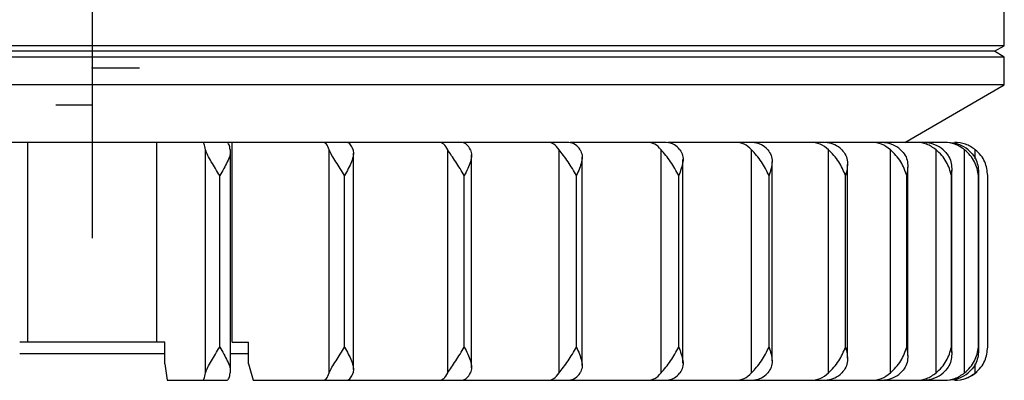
# Model space of a CAD drawing. Header units: millimetres. Extents: x -50 to 195, y 0 to 321.
# Tile 3 of 11: x 135 to 195, y 82 to 104. Entities that reach past the tile are written whole.
import ezdxf

# ---------------------------------------------------------------- set-up
doc = ezdxf.new("R2010")
doc.units = ezdxf.units.MM
doc.header["$PDSIZE"] = -1

msp = doc.modelspace()

# ---------------------------------------------------------------- linework, layer by layer
at = {"color": 7, "linetype": 'Continuous', "lineweight": 25}
for p, q in [((139.573, 141.169), (139.573, 96.669)), ((194.573, 102.49), (194.573, 105.633)), ((194.573, 102.49), (84.573, 102.49)), ((193.973, 102.169), (85.173, 102.169)), ((193.973, 102.169), (194.573, 102.49)), ((194.573, 101.796), (193.973, 102.169)), ((194.573, 101.796), (84.573, 101.796)), ((194.573, 100.133), (194.573, 101.796)), ((194.573, 100.133), (84.573, 100.133)), ((188.573, 96.669), (194.573, 100.133)), ((161.855, 96.669), (110.832, 96.669)), ((135.692, 84.619), (135.692, 96.669)), ((143.455, 84.619), (143.455, 96.669)), ((146.409, 82.762), (146.409, 96.226)), ((147.902, 82.76), (147.902, 96.229)), ((148.008, 84.619), (148.008, 96.669)), ((153.856, 82.762), (153.856, 96.226)), ((161.012, 82.762), (161.012, 96.226)), ((168.315, 96.669), (161.907, 96.669)), ((167.732, 82.762), (167.732, 96.226)), ((174.189, 96.669), (168.387, 96.669)), ((173.878, 82.762), (173.878, 96.226)), ((183.72, 96.669), (174.278, 96.669)), ((179.326, 82.762), (179.326, 96.226)), ((191.146, 96.669), (183.764, 96.669)), ((183.965, 82.762), (183.965, 96.226)), ((187.7, 82.762), (187.7, 96.226)), ((190.455, 82.762), (190.455, 96.226)), ((192.175, 82.762), (192.175, 96.226)), ((192.823, 95.667), (192.823, 96.226)), ((155.326, 82.974), (155.326, 96.014)), ((162.444, 83.08), (162.444, 95.908)), ((169.113, 83.21), (169.113, 95.779)), ((175.195, 83.35), (175.195, 95.639)), ((180.567, 83.489), (180.567, 95.5)), ((185.12, 83.65), (185.12, 95.338)), ((188.761, 83.818), (188.761, 95.17)), ((147.258, 84.319), (147.258, 94.669)), ((154.787, 84.319), (154.787, 94.669)), ((162.006, 84.319), (162.006, 94.669)), ((168.768, 84.319), (168.768, 94.669)), ((174.936, 84.319), (174.936, 94.669)), ((180.384, 84.319), (180.384, 94.669)), ((185.001, 84.319), (185.001, 94.669)), ((188.694, 84.319), (188.694, 94.669)), ((191.386, 84.319), (191.386, 94.669)), ((191.416, 83.988), (191.416, 95.001)), ((193.024, 84.319), (193.024, 94.669)), ((193.031, 84.156), (193.031, 94.832)), ((193.573, 84.319), (193.573, 94.669)), ((143.953, 84.619), (135.194, 84.619)), ((143.953, 83.319), (143.953, 84.619)), ((148.008, 84.619), (148.994, 84.619)), ((148.994, 83.319), (148.994, 84.619)), ((143.953, 83.919), (135.194, 83.919)), ((148.994, 83.919), (147.902, 83.919)), ((192.823, 82.762), (192.823, 83.322)), ((144.096, 82.319), (147.715, 82.319)), ((149.276, 82.319), (191.146, 82.319))]:
    msp.add_line(p, q, dxfattribs=at)
at = {"color": 7, "linetype": 'Continuous'}
for p, q in [((139.573, 101.169), (142.411, 101.169)), ((139.573, 101.169), (139.573, 93.143)), ((139.573, 98.919), (137.378, 98.919)), ((139.573, 98.919), (139.573, 90.893))]:
    msp.add_line(p, q, dxfattribs=at)
at = {"color": 7, "linetype": 'Continuous', "lineweight": 25, "flags": 128}
for points in [[(143.953, 83.319), (144.033, 82.759), (144.096, 82.319)], [(148.994, 83.319), (149.152, 82.759), (149.276, 82.319)]]:
    msp.add_lwpolyline(points, dxfattribs=at)
at = {"color": 7, "linetype": 'Continuous', "lineweight": 25}
msp.add_arc((191.573, 84.319), 2, 270, 311.90113, dxfattribs=at)
for points, knots in [([(146.409, 96.226), (146.382, 96.354), (146.328, 96.609), (146.263, 96.649), (146.231, 96.669)], [0, 0, 0, 0, 0.5, 1, 1, 1, 1]), ([(147.258, 94.669), (147.085, 94.947), (146.824, 95.364), (146.515, 95.891), (146.445, 96.115), (146.409, 96.226)], [0, 0, 0, 0, 0.498883, 0.749389, 1, 1, 1, 1]), ([(147.894, 96.226), (147.893, 96.115), (147.89, 95.891), (147.669, 95.364), (147.422, 94.947), (147.258, 94.669)], [0, 0, 0, 0, 0.250861, 0.501307, 1, 1, 1, 1]), ([(147.894, 96.226), (147.871, 96.34), (147.817, 96.598), (147.752, 96.644), (147.715, 96.669)], [0, 0, 0, 0, 0.43833, 1, 1, 1, 1]), ([(153.856, 96.226), (153.802, 96.354), (153.695, 96.609), (153.567, 96.649), (153.502, 96.669)], [0, 0, 0, 0, 0.5, 1, 1, 1, 1]), ([(154.787, 94.669), (154.614, 94.947), (154.354, 95.364), (154.01, 95.891), (153.907, 96.115), (153.856, 96.226)], [0, 0, 0, 0, 0.498883, 0.749389, 1, 1, 1, 1]), ([(155.295, 96.226), (155.311, 96.115), (155.343, 95.891), (155.173, 95.364), (154.941, 94.947), (154.787, 94.669)], [0, 0, 0, 0, 0.250861, 0.501307, 1, 1, 1, 1]), ([(155.295, 96.226), (155.249, 96.34), (155.143, 96.598), (155.014, 96.644), (154.942, 96.669)], [0, 0, 0, 0, 0.43833, 1, 1, 1, 1]), ([(161.012, 96.226), (160.933, 96.354), (160.775, 96.609), (160.585, 96.649), (160.491, 96.669)], [0, 0, 0, 0, 0.5, 1, 1, 1, 1]), ([(162.006, 94.669), (161.837, 94.947), (161.584, 95.364), (161.211, 95.891), (161.078, 96.115), (161.012, 96.226)], [0, 0, 0, 0, 0.4988829, 0.7493889, 1, 1, 1, 1]), ([(162.376, 96.226), (162.308, 96.34), (162.152, 96.598), (161.962, 96.644), (161.855, 96.669)], [0, 0, 0, 0, 0.4383299, 1, 1, 1, 1]), ([(162.376, 96.226), (162.409, 96.115), (162.474, 95.891), (162.36, 95.364), (162.147, 94.947), (162.006, 94.669)], [0, 0, 0, 0, 0.250861, 0.501307, 1, 1, 1, 1]), ([(167.732, 96.226), (167.629, 96.354), (167.423, 96.609), (167.176, 96.649), (167.053, 96.669)], [0, 0, 0, 0, 0.5, 1, 1, 1, 1]), ([(168.768, 94.669), (168.607, 94.947), (168.365, 95.364), (167.972, 95.891), (167.812, 96.115), (167.732, 96.226)], [0, 0, 0, 0, 0.4988829, 0.7493889, 1, 1, 1, 1]), ([(168.993, 96.226), (168.904, 96.34), (168.701, 96.598), (168.454, 96.644), (168.315, 96.669)], [0, 0, 0, 0, 0.43833, 1, 1, 1, 1]), ([(168.993, 96.226), (169.042, 96.115), (169.14, 95.891), (169.083, 95.364), (168.894, 94.947), (168.768, 94.669)], [0, 0, 0, 0, 0.2508611, 0.5013073, 1, 1, 1, 1]), ([(173.878, 96.226), (173.753, 96.354), (173.504, 96.609), (173.205, 96.649), (173.056, 96.669)], [0, 0, 0, 0, 0.5000001, 1, 1, 1, 1]), ([(174.936, 94.669), (174.786, 94.947), (174.56, 95.364), (174.154, 95.891), (173.97, 96.115), (173.878, 96.226)], [0, 0, 0, 0, 0.498883, 0.749389, 1, 1, 1, 1]), ([(175.012, 96.226), (174.903, 96.34), (174.657, 96.598), (174.358, 96.644), (174.189, 96.669)], [0, 0, 0, 0, 0.43833, 1, 1, 1, 1]), ([(175.012, 96.226), (175.076, 96.115), (175.204, 95.891), (175.205, 95.364), (175.043, 94.947), (174.936, 94.669)], [0, 0, 0, 0, 0.250861, 0.501307, 1, 1, 1, 1]), ([(179.326, 96.226), (179.182, 96.354), (178.895, 96.609), (178.55, 96.649), (178.377, 96.669)], [0, 0, 0, 0, 0.5, 1, 1, 1, 1]), ([(180.384, 94.669), (180.247, 94.947), (180.043, 95.364), (179.633, 95.891), (179.428, 96.115), (179.326, 96.226)], [0, 0, 0, 0, 0.498883, 0.749389, 1, 1, 1, 1]), ([(180.308, 96.226), (180.183, 96.34), (179.899, 96.598), (179.553, 96.644), (179.359, 96.669)], [0, 0, 0, 0, 0.43833, 1, 1, 1, 1]), ([(180.308, 96.226), (180.386, 96.115), (180.542, 95.891), (180.601, 95.364), (180.471, 94.947), (180.384, 94.669)], [0, 0, 0, 0, 0.250861, 0.501307, 1, 1, 1, 1]), ([(183.965, 96.226), (183.805, 96.354), (183.484, 96.609), (183.101, 96.649), (182.909, 96.669)], [0, 0, 0, 0, 0.5, 1, 1, 1, 1]), ([(184.776, 96.226), (184.637, 96.34), (184.32, 96.598), (183.935, 96.644), (183.72, 96.669)], [0, 0, 0, 0, 0.43833, 1, 1, 1, 1]), ([(185.001, 94.669), (184.881, 94.947), (184.701, 95.364), (184.296, 95.891), (184.075, 96.115), (183.965, 96.226)], [0, 0, 0, 0, 0.498883, 0.749389, 1, 1, 1, 1]), ([(184.776, 96.226), (184.866, 96.115), (185.046, 95.891), (185.163, 95.364), (185.066, 94.947), (185.001, 94.669)], [0, 0, 0, 0, 0.250861, 0.501307, 1, 1, 1, 1]), ([(187.7, 96.226), (187.527, 96.354), (187.181, 96.609), (186.765, 96.649), (186.558, 96.669)], [0, 0, 0, 0, 0.5, 1, 1, 1, 1]), ([(188.323, 96.226), (188.173, 96.34), (187.83, 96.598), (187.414, 96.644), (187.181, 96.669)], [0, 0, 0, 0, 0.43833, 1, 1, 1, 1]), ([(188.694, 94.669), (188.593, 94.947), (188.442, 95.364), (188.048, 95.891), (187.816, 96.115), (187.7, 96.226)], [0, 0, 0, 0, 0.4988829, 0.7493889, 1, 1, 1, 1]), ([(188.323, 96.226), (188.424, 96.115), (188.625, 95.891), (188.796, 95.364), (188.735, 94.947), (188.694, 94.669)], [0, 0, 0, 0, 0.2508613, 0.5013074, 1, 1, 1, 1]), ([(190.455, 96.226), (190.273, 96.354), (189.907, 96.609), (189.47, 96.649), (189.251, 96.669)], [0, 0, 0, 0, 0.5, 1, 1, 1, 1]), ([(190.878, 96.226), (190.719, 96.34), (190.358, 96.598), (189.919, 96.644), (189.673, 96.669)], [0, 0, 0, 0, 0.43833, 1, 1, 1, 1]), ([(191.386, 94.669), (191.307, 94.947), (191.187, 95.364), (190.814, 95.891), (190.575, 96.115), (190.455, 96.226)], [0, 0, 0, 0, 0.4988829, 0.7493889, 1, 1, 1, 1]), ([(190.878, 96.226), (190.987, 96.115), (191.205, 95.891), (191.428, 95.364), (191.403, 94.947), (191.386, 94.669)], [0, 0, 0, 0, 0.250861, 0.501307, 1, 1, 1, 1]), ([(192.175, 96.226), (191.986, 96.354), (191.61, 96.609), (191.158, 96.649), (190.932, 96.669)], [0, 0, 0, 0, 0.5, 1, 1, 1, 1]), ([(192.388, 96.226), (192.225, 96.34), (191.852, 96.598), (191.4, 96.644), (191.146, 96.669)], [0, 0, 0, 0, 0.43833, 1, 1, 1, 1]), ([(192.823, 96.226), (192.633, 96.354), (192.253, 96.609), (191.796, 96.649), (191.568, 96.669)], [0, 0, 0, 0, 0.5, 1, 1, 1, 1]), ([(193.024, 94.669), (192.967, 94.947), (192.882, 95.364), (192.537, 95.891), (192.295, 96.115), (192.175, 96.226)], [0, 0, 0, 0, 0.498883, 0.749389, 1, 1, 1, 1]), ([(192.388, 96.226), (192.504, 96.115), (192.734, 95.891), (193.003, 95.364), (193.016, 94.947), (193.024, 94.669)], [0, 0, 0, 0, 0.250861, 0.501307, 1, 1, 1, 1]), ([(193.573, 94.669), (193.541, 94.947), (193.491, 95.364), (193.181, 95.891), (192.943, 96.115), (192.823, 96.226)], [0, 0, 0, 0, 0.498883, 0.749389, 1, 1, 1, 1]), ([(146.409, 82.762), (146.445, 82.874), (146.515, 83.098), (146.825, 83.625), (147.085, 84.042), (147.258, 84.319)], [0, 0, 0, 0, 0.2508614, 0.5013074, 1, 1, 1, 1]), ([(147.258, 84.319), (147.423, 84.042), (147.669, 83.624), (147.89, 83.097), (147.893, 82.874), (147.894, 82.762)], [0, 0, 0, 0, 0.498883, 0.749389, 1, 1, 1, 1]), ([(153.856, 82.762), (153.908, 82.874), (154.01, 83.098), (154.355, 83.625), (154.614, 84.042), (154.787, 84.319)], [0, 0, 0, 0, 0.250861, 0.501307, 1, 1, 1, 1]), ([(154.787, 84.319), (154.941, 84.042), (155.173, 83.624), (155.343, 83.097), (155.311, 82.874), (155.295, 82.762)], [0, 0, 0, 0, 0.498883, 0.749389, 1, 1, 1, 1]), ([(161.012, 82.762), (161.079, 82.874), (161.211, 83.098), (161.584, 83.625), (161.837, 84.042), (162.006, 84.319)], [0, 0, 0, 0, 0.250861, 0.501307, 1, 1, 1, 1]), ([(162.006, 84.319), (162.147, 84.042), (162.36, 83.624), (162.474, 83.097), (162.409, 82.874), (162.376, 82.762)], [0, 0, 0, 0, 0.498883, 0.749389, 1, 1, 1, 1]), ([(167.732, 82.762), (167.812, 82.874), (167.972, 83.098), (168.365, 83.625), (168.607, 84.042), (168.768, 84.319)], [0, 0, 0, 0, 0.2508611, 0.5013073, 1, 1, 1, 1]), ([(168.768, 84.319), (168.894, 84.042), (169.083, 83.624), (169.14, 83.097), (169.042, 82.874), (168.993, 82.762)], [0, 0, 0, 0, 0.498883, 0.749389, 1, 1, 1, 1]), ([(173.878, 82.762), (173.97, 82.874), (174.154, 83.098), (174.56, 83.625), (174.786, 84.042), (174.936, 84.319)], [0, 0, 0, 0, 0.250861, 0.501307, 1, 1, 1, 1]), ([(174.936, 84.319), (175.043, 84.042), (175.205, 83.624), (175.204, 83.097), (175.076, 82.874), (175.012, 82.762)], [0, 0, 0, 0, 0.498883, 0.749389, 1, 1, 1, 1]), ([(179.326, 82.762), (179.428, 82.874), (179.633, 83.098), (180.043, 83.625), (180.248, 84.042), (180.384, 84.319)], [0, 0, 0, 0, 0.2508609, 0.5013073, 1, 1, 1, 1]), ([(180.384, 84.319), (180.471, 84.042), (180.601, 83.624), (180.542, 83.097), (180.386, 82.874), (180.308, 82.762)], [0, 0, 0, 0, 0.498883, 0.749389, 1, 1, 1, 1]), ([(183.965, 82.762), (184.075, 82.874), (184.296, 83.098), (184.702, 83.625), (184.881, 84.042), (185.001, 84.319)], [0, 0, 0, 0, 0.250861, 0.501307, 1, 1, 1, 1]), ([(185.001, 84.319), (185.066, 84.042), (185.163, 83.624), (185.046, 83.097), (184.866, 82.874), (184.776, 82.762)], [0, 0, 0, 0, 0.498883, 0.749389, 1, 1, 1, 1]), ([(187.7, 82.762), (187.816, 82.874), (188.048, 83.098), (188.442, 83.625), (188.593, 84.042), (188.694, 84.319)], [0, 0, 0, 0, 0.250861, 0.501307, 1, 1, 1, 1]), ([(188.694, 84.319), (188.735, 84.042), (188.796, 83.624), (188.625, 83.097), (188.424, 82.874), (188.323, 82.762)], [0, 0, 0, 0, 0.4988829, 0.7493889, 1, 1, 1, 1]), ([(190.455, 82.762), (190.575, 82.874), (190.814, 83.098), (191.187, 83.625), (191.307, 84.042), (191.386, 84.319)], [0, 0, 0, 0, 0.250861, 0.501307, 1, 1, 1, 1]), ([(191.386, 84.319), (191.403, 84.042), (191.428, 83.624), (191.205, 83.097), (190.987, 82.874), (190.878, 82.762)], [0, 0, 0, 0, 0.498883, 0.749389, 1, 1, 1, 1]), ([(192.175, 82.762), (192.295, 82.874), (192.537, 83.098), (192.882, 83.625), (192.967, 84.042), (193.024, 84.319)], [0, 0, 0, 0, 0.250861, 0.501307, 1, 1, 1, 1]), ([(193.024, 84.319), (193.016, 84.042), (193.003, 83.624), (192.734, 83.097), (192.503, 82.874), (192.388, 82.762)], [0, 0, 0, 0, 0.498883, 0.749389, 1, 1, 1, 1]), ([(192.823, 82.762), (192.943, 82.874), (193.181, 83.098), (193.492, 83.625), (193.541, 84.042), (193.573, 84.319)], [0, 0, 0, 0, 0.250861, 0.501307, 1, 1, 1, 1]), ([(146.231, 82.319), (146.263, 82.339), (146.328, 82.379), (146.382, 82.635), (146.409, 82.762)], [0, 0, 0, 0, 0.49896, 1, 1, 1, 1]), ([(147.715, 82.319), (147.752, 82.345), (147.817, 82.39), (147.871, 82.649), (147.894, 82.762)], [0, 0, 0, 0, 0.56167, 1, 1, 1, 1]), ([(153.502, 82.319), (153.567, 82.339), (153.695, 82.379), (153.802, 82.635), (153.856, 82.762)], [0, 0, 0, 0, 0.49896, 1, 1, 1, 1]), ([(154.942, 82.319), (155.014, 82.345), (155.143, 82.39), (155.249, 82.649), (155.295, 82.762)], [0, 0, 0, 0, 0.5616701, 1, 1, 1, 1]), ([(160.491, 82.319), (160.585, 82.339), (160.775, 82.379), (160.933, 82.635), (161.012, 82.762)], [0, 0, 0, 0, 0.49896, 1, 1, 1, 1]), ([(161.855, 82.319), (161.962, 82.345), (162.152, 82.39), (162.308, 82.649), (162.376, 82.762)], [0, 0, 0, 0, 0.56167, 1, 1, 1, 1]), ([(167.053, 82.319), (167.176, 82.339), (167.423, 82.379), (167.629, 82.635), (167.732, 82.762)], [0, 0, 0, 0, 0.49896, 1, 1, 1, 1]), ([(168.315, 82.319), (168.454, 82.345), (168.701, 82.39), (168.904, 82.649), (168.993, 82.762)], [0, 0, 0, 0, 0.56167, 1, 1, 1, 1]), ([(173.056, 82.319), (173.205, 82.339), (173.504, 82.379), (173.753, 82.635), (173.878, 82.762)], [0, 0, 0, 0, 0.4989603, 1, 1, 1, 1]), ([(174.189, 82.319), (174.358, 82.345), (174.657, 82.39), (174.903, 82.649), (175.012, 82.762)], [0, 0, 0, 0, 0.56167, 1, 1, 1, 1]), ([(178.377, 82.319), (178.549, 82.339), (178.894, 82.379), (179.182, 82.635), (179.326, 82.762)], [0, 0, 0, 0, 0.49896, 1, 1, 1, 1]), ([(179.359, 82.319), (179.553, 82.345), (179.899, 82.39), (180.183, 82.649), (180.308, 82.762)], [0, 0, 0, 0, 0.56167, 1, 1, 1, 1]), ([(182.909, 82.319), (183.1, 82.339), (183.484, 82.379), (183.804, 82.635), (183.965, 82.762)], [0, 0, 0, 0, 0.49896, 1, 1, 1, 1]), ([(183.72, 82.319), (183.935, 82.345), (184.32, 82.39), (184.637, 82.649), (184.776, 82.762)], [0, 0, 0, 0, 0.5616701, 1, 1, 1, 1]), ([(186.558, 82.319), (186.765, 82.339), (187.18, 82.379), (187.526, 82.635), (187.7, 82.762)], [0, 0, 0, 0, 0.49896, 1, 1, 1, 1]), ([(187.181, 82.319), (187.414, 82.345), (187.83, 82.39), (188.173, 82.649), (188.323, 82.762)], [0, 0, 0, 0, 0.56167, 1, 1, 1, 1]), ([(189.251, 82.319), (189.469, 82.339), (189.907, 82.379), (190.272, 82.635), (190.455, 82.762)], [0, 0, 0, 0, 0.49896, 1, 1, 1, 1]), ([(189.673, 82.319), (189.919, 82.345), (190.358, 82.39), (190.719, 82.649), (190.878, 82.762)], [0, 0, 0, 0, 0.5616701, 1, 1, 1, 1]), ([(190.932, 82.319), (191.157, 82.339), (191.609, 82.379), (191.986, 82.635), (192.175, 82.762)], [0, 0, 0, 0, 0.49896, 1, 1, 1, 1]), ([(191.146, 82.319), (191.4, 82.345), (191.852, 82.39), (192.225, 82.649), (192.388, 82.762)], [0, 0, 0, 0, 0.56167, 1, 1, 1, 1]), ([(191.568, 82.319), (191.796, 82.339), (192.253, 82.38), (192.633, 82.635), (192.823, 82.762)], [0, 0, 0, 0, 0.500001, 1, 1, 1, 1])]:
    msp.add_open_spline(points, degree=3, knots=knots, dxfattribs=at)
at = {"color": 7, "linetype": 'Continuous'}
for p in [(139.573, 101.169), (139.573, 98.919)]:
    msp.add_point(p, dxfattribs=at)

doc.saveas('drawing.dxf')
